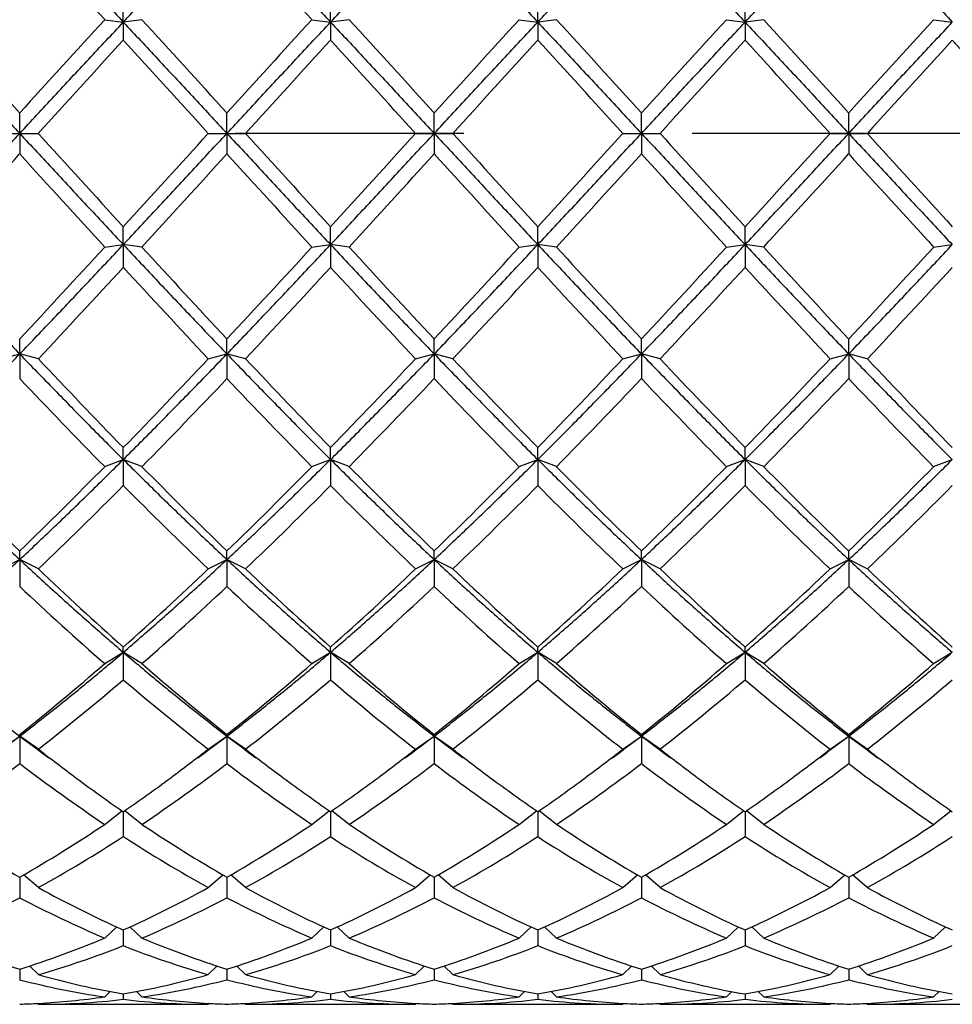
# Model space of a CAD drawing. Header units: millimetres. Extents: x 49 to 271, y 117 to 191.
# Tile 5 of 15: x 162 to 177, y 127 to 143. Entities that reach past the tile are written whole.
import ezdxf

# ---------------------------------------------------------------- set-up
doc = ezdxf.new("R2010")
doc.units = ezdxf.units.MM
doc.header["$LTSCALE"] = 16.335
doc.linetypes.add('CENTER', pattern=[0.6, 0.375, -0.075, 0.075, -0.075])
doc.layers.get('0').update_dxf_attribs({"linetype": 'CONTINUOUS'})
doc.layers.add('CENTER', color=1, linetype='CENTER')

msp = doc.modelspace()

# ---------------------------------------------------------------- linework, layer by layer
at = {"color": 7, "linetype": 'Continuous'}
for p, q in [((163.66, 142.641), (163.66, 143.007)), ((166.993, 142.641), (166.993, 143.007)), ((170.326, 142.641), (170.326, 143.007)), ((173.66, 142.641), (173.66, 143.007)), ((163.36, 142.681), (163.66, 142.641)), ((163.96, 142.681), (163.66, 142.641)), ((163.66, 142.641), (163.66, 142.353)), ((166.693, 142.681), (166.993, 142.641)), ((167.293, 142.681), (166.993, 142.641)), ((166.993, 142.641), (166.993, 142.353)), ((170.026, 142.681), (170.326, 142.641)), ((170.626, 142.681), (170.326, 142.641)), ((170.326, 142.641), (170.326, 142.353)), ((173.36, 142.681), (173.66, 142.641)), ((173.96, 142.681), (173.66, 142.641)), ((173.66, 142.641), (173.66, 142.353)), ((176.693, 142.681), (176.993, 142.641)), ((161.993, 140.853), (161.993, 141.183)), ((165.326, 140.853), (165.326, 141.183)), ((168.66, 140.853), (168.66, 141.183)), ((171.993, 140.853), (171.993, 141.183)), ((175.326, 140.853), (175.326, 141.183)), ((161.693, 140.853), (162.293, 140.853)), ((161.993, 140.853), (161.993, 140.523)), ((165.026, 140.853), (165.626, 140.853)), ((165.326, 140.853), (165.326, 140.523)), ((168.36, 140.853), (168.96, 140.853)), ((168.66, 140.853), (168.66, 140.523)), ((171.693, 140.853), (172.293, 140.853)), ((171.993, 140.853), (171.993, 140.523)), ((175.026, 140.853), (175.626, 140.853)), ((175.326, 140.853), (175.326, 140.523)), ((163.66, 139.065), (163.66, 139.353)), ((166.993, 139.065), (166.993, 139.353)), ((170.326, 139.065), (170.326, 139.353)), ((173.66, 139.065), (173.66, 139.353)), ((163.36, 139.026), (163.66, 139.065)), ((163.96, 139.026), (163.66, 139.065)), ((163.66, 139.065), (163.66, 138.699)), ((166.693, 139.026), (166.993, 139.065)), ((167.293, 139.026), (166.993, 139.065)), ((166.993, 139.065), (166.993, 138.699)), ((170.026, 139.026), (170.326, 139.065)), ((170.626, 139.026), (170.326, 139.065)), ((170.326, 139.065), (170.326, 138.699)), ((173.36, 139.026), (173.66, 139.065)), ((173.96, 139.026), (173.66, 139.065)), ((173.66, 139.065), (173.66, 138.699)), ((176.693, 139.026), (176.993, 139.065)), ((161.993, 137.307), (161.993, 137.549)), ((165.326, 137.307), (165.326, 137.549)), ((168.66, 137.307), (168.66, 137.549)), ((171.993, 137.307), (171.993, 137.549)), ((175.326, 137.307), (175.326, 137.549)), ((161.693, 137.23), (161.993, 137.307)), ((162.293, 137.23), (161.993, 137.307)), ((161.993, 137.307), (161.993, 136.912)), ((165.026, 137.23), (165.326, 137.307)), ((165.626, 137.23), (165.326, 137.307)), ((165.326, 137.307), (165.326, 136.912)), ((168.36, 137.23), (168.66, 137.307)), ((168.96, 137.23), (168.66, 137.307)), ((168.66, 137.307), (168.66, 136.912)), ((171.693, 137.23), (171.993, 137.307)), ((172.293, 137.23), (171.993, 137.307)), ((171.993, 137.307), (171.993, 136.912)), ((175.026, 137.23), (175.326, 137.307)), ((175.626, 137.23), (175.326, 137.307)), ((175.326, 137.307), (175.326, 136.912)), ((163.66, 135.611), (163.66, 135.802)), ((166.993, 135.611), (166.993, 135.802)), ((170.326, 135.611), (170.326, 135.802)), ((173.66, 135.611), (173.66, 135.802)), ((163.36, 135.496), (163.66, 135.611)), ((163.96, 135.496), (163.66, 135.611)), ((163.66, 135.611), (163.66, 135.192)), ((166.693, 135.496), (166.993, 135.611)), ((167.293, 135.496), (166.993, 135.611)), ((166.993, 135.611), (166.993, 135.192)), ((170.026, 135.496), (170.326, 135.611)), ((170.626, 135.496), (170.326, 135.611)), ((170.326, 135.611), (170.326, 135.192)), ((173.36, 135.496), (173.66, 135.611)), ((173.96, 135.496), (173.66, 135.611)), ((173.66, 135.611), (173.66, 135.192)), ((176.693, 135.496), (176.993, 135.611)), ((161.993, 134.003), (161.993, 134.141)), ((165.326, 134.003), (165.326, 134.141)), ((168.66, 134.003), (168.66, 134.141)), ((171.993, 134.003), (171.993, 134.141)), ((175.326, 134.003), (175.326, 134.141)), ((161.693, 133.853), (161.993, 134.003)), ((162.293, 133.853), (161.993, 134.003)), ((161.993, 134.003), (161.993, 133.57)), ((165.026, 133.853), (165.326, 134.003)), ((165.626, 133.853), (165.326, 134.003)), ((165.326, 134.003), (165.326, 133.57)), ((168.36, 133.853), (168.66, 134.003)), ((168.96, 133.853), (168.66, 134.003)), ((168.66, 134.003), (168.66, 133.57)), ((171.693, 133.853), (171.993, 134.003)), ((172.293, 133.853), (171.993, 134.003)), ((171.993, 134.003), (171.993, 133.57)), ((175.026, 133.853), (175.326, 134.003)), ((175.626, 133.853), (175.326, 134.003)), ((175.326, 134.003), (175.326, 133.57)), ((163.36, 132.331), (163.66, 132.513)), ((163.66, 132.513), (163.66, 132.595)), ((163.96, 132.331), (163.66, 132.513)), ((163.66, 132.513), (163.66, 132.071)), ((166.693, 132.331), (166.993, 132.513)), ((166.993, 132.513), (166.993, 132.595)), ((167.293, 132.331), (166.993, 132.513)), ((166.993, 132.513), (166.993, 132.071)), ((170.026, 132.331), (170.326, 132.513)), ((170.326, 132.513), (170.326, 132.595)), ((170.626, 132.331), (170.326, 132.513)), ((170.326, 132.513), (170.326, 132.071)), ((173.36, 132.331), (173.66, 132.513)), ((173.66, 132.513), (173.66, 132.595)), ((173.96, 132.331), (173.66, 132.513)), ((173.66, 132.513), (173.66, 132.071)), ((176.693, 132.331), (176.993, 132.513)), ((161.693, 130.954), (161.993, 131.166)), ((161.993, 131.166), (161.993, 131.19)), ((162.293, 130.954), (161.993, 131.166)), ((161.993, 131.166), (161.993, 130.723)), ((165.026, 130.954), (165.326, 131.166)), ((165.326, 131.166), (165.326, 131.19)), ((165.626, 130.954), (165.326, 131.166)), ((165.326, 131.166), (165.326, 130.723)), ((168.36, 130.954), (168.66, 131.166)), ((168.66, 131.166), (168.66, 131.19)), ((168.96, 130.954), (168.66, 131.166)), ((168.66, 131.166), (168.66, 130.723)), ((171.693, 130.954), (171.993, 131.166)), ((171.993, 131.166), (171.993, 131.19)), ((172.293, 130.954), (171.993, 131.166)), ((171.993, 131.166), (171.993, 130.723)), ((175.026, 130.954), (175.326, 131.166)), ((175.326, 131.166), (175.326, 131.19)), ((175.626, 130.954), (175.326, 131.166)), ((175.326, 131.166), (175.326, 130.723)), ((163.36, 129.746), (163.637, 129.966)), ((163.66, 129.95), (163.66, 129.549)), ((163.96, 129.746), (163.683, 129.966)), ((166.693, 129.746), (166.97, 129.966)), ((166.993, 129.95), (166.993, 129.549)), ((167.293, 129.746), (167.016, 129.966)), ((170.026, 129.746), (170.303, 129.966)), ((170.326, 129.95), (170.326, 129.549)), ((170.626, 129.746), (170.349, 129.966)), ((173.36, 129.746), (173.637, 129.966)), ((173.66, 129.95), (173.66, 129.549)), ((173.96, 129.746), (173.683, 129.966)), ((176.693, 129.746), (176.97, 129.966)), ((161.993, 128.897), (161.993, 128.567)), ((162.293, 128.729), (162.056, 128.934)), ((165.026, 128.729), (165.263, 128.934)), ((165.326, 128.897), (165.326, 128.567)), ((165.626, 128.729), (165.389, 128.934)), ((168.36, 128.729), (168.597, 128.934)), ((168.66, 128.897), (168.66, 128.567)), ((168.96, 128.729), (168.723, 128.934)), ((171.693, 128.729), (171.93, 128.934)), ((171.993, 128.897), (171.993, 128.567)), ((172.293, 128.729), (172.056, 128.934)), ((175.026, 128.729), (175.263, 128.934)), ((175.326, 128.897), (175.326, 128.567)), ((175.626, 128.729), (175.389, 128.934)), ((163.36, 127.919), (163.553, 128.098)), ((163.66, 128.049), (163.66, 127.796)), ((163.96, 127.919), (163.766, 128.098)), ((166.693, 127.919), (166.886, 128.098)), ((166.993, 128.049), (166.993, 127.796)), ((167.293, 127.919), (167.1, 128.098)), ((170.026, 127.919), (170.22, 128.098)), ((170.326, 128.049), (170.326, 127.796)), ((170.626, 127.919), (170.433, 128.098)), ((173.36, 127.919), (173.553, 128.098)), ((173.66, 128.049), (173.66, 127.796)), ((173.96, 127.919), (173.766, 128.098)), ((176.693, 127.919), (176.886, 128.098)), ((161.993, 127.419), (161.993, 127.249)), ((162.293, 127.33), (162.149, 127.47)), ((165.026, 127.33), (165.171, 127.47)), ((165.326, 127.419), (165.326, 127.249)), ((165.626, 127.33), (165.482, 127.47)), ((168.36, 127.33), (168.504, 127.47)), ((168.66, 127.419), (168.66, 127.249)), ((168.96, 127.33), (168.815, 127.47)), ((171.693, 127.33), (171.837, 127.47)), ((171.993, 127.419), (171.993, 127.249)), ((172.293, 127.33), (172.149, 127.47)), ((175.026, 127.33), (175.171, 127.47)), ((175.326, 127.419), (175.326, 127.249)), ((175.626, 127.33), (175.482, 127.47)), ((163.36, 126.973), (163.446, 127.059)), ((163.66, 127.02), (163.66, 126.934)), ((163.96, 126.973), (163.873, 127.059)), ((166.693, 126.973), (166.78, 127.059)), ((166.993, 127.02), (166.993, 126.934)), ((167.293, 126.973), (167.206, 127.059)), ((170.026, 126.973), (170.113, 127.059)), ((170.326, 127.02), (170.326, 126.934)), ((170.626, 126.973), (170.54, 127.059)), ((173.36, 126.973), (173.446, 127.059)), ((173.66, 127.02), (173.66, 126.934)), ((173.96, 126.973), (173.873, 127.059)), ((176.693, 126.973), (176.78, 127.059)), ((162.293, 126.853), (162.278, 126.869)), ((162.293, 126.853), (165.026, 126.853)), ((165.026, 126.853), (165.042, 126.869)), ((165.626, 126.853), (165.611, 126.869)), ((165.626, 126.853), (168.36, 126.853)), ((168.36, 126.853), (168.375, 126.869)), ((168.96, 126.853), (168.944, 126.869)), ((168.96, 126.853), (171.693, 126.853)), ((171.693, 126.853), (171.708, 126.869)), ((172.293, 126.853), (172.278, 126.869)), ((172.293, 126.853), (175.026, 126.853)), ((175.026, 126.853), (175.042, 126.869)), ((175.626, 126.853), (175.611, 126.869)), ((175.626, 126.853), (178.36, 126.853))]:
    msp.add_line(p, q, dxfattribs=at)
for centre, radius, start, end in [((14.913, 6.647), 201.35, 42.50154, 43.07405), ((18.246, 6.647), 201.35, 42.50154, 43.07405), ((-200.688, -188.432), 490.085, 42.2655, 42.50252), ((524.674, -188.432), 490.085, 137.49748, 137.7345), ((-197.355, -188.432), 490.085, 42.2655, 42.50252), ((528.007, -188.432), 490.085, 137.49748, 137.7345), ((-194.021, -188.432), 490.085, 42.2655, 42.50252), ((531.341, -188.432), 490.085, 137.49748, 137.7345), ((-190.688, -188.432), 490.085, 42.2655, 42.50252), ((534.674, -188.432), 490.085, 137.49748, 137.7345), ((-187.355, -188.432), 490.085, 42.2655, 42.50252), ((538.007, -188.432), 490.085, 137.49748, 137.7345), ((685.317, -334.357), 706.668, 137.577786, 137.742304), ((-357.998, -334.357), 706.668, 42.257696, 42.422214), ((688.651, -334.357), 706.668, 137.577786, 137.742304), ((-354.665, -334.357), 706.668, 42.257696, 42.422214), ((691.984, -334.357), 706.668, 137.577786, 137.742304), ((-351.331, -334.357), 706.668, 42.257696, 42.422214), ((695.317, -334.357), 706.668, 137.577786, 137.742304), ((-347.998, -334.357), 706.668, 42.257696, 42.422214), ((698.651, -334.357), 706.668, 137.577786, 137.742304), ((-344.665, -334.357), 706.668, 42.257696, 42.422214), ((685.317, 616.063), 706.668, 222.257696, 222.422214), ((-357.998, 616.063), 706.668, 317.577786, 317.742304), ((688.651, 616.063), 706.668, 222.257696, 222.422214), ((-354.665, 616.063), 706.668, 317.577786, 317.742304), ((691.984, 616.063), 706.668, 222.257696, 222.422214), ((-351.331, 616.063), 706.668, 317.577786, 317.742304), ((695.317, 616.063), 706.668, 222.257696, 222.422214), ((-347.998, 616.063), 706.668, 317.577786, 317.742304), ((698.651, 616.063), 706.668, 222.257696, 222.422214), ((-200.688, 470.139), 490.085, 317.49748, 317.7345), ((524.674, 470.139), 490.085, 222.2655, 222.50252), ((-197.355, 470.139), 490.085, 317.49748, 317.7345), ((528.007, 470.139), 490.085, 222.2655, 222.50252), ((-194.021, 470.139), 490.085, 317.49748, 317.7345), ((531.341, 470.139), 490.085, 222.2655, 222.50252), ((-190.688, 470.139), 490.085, 317.49748, 317.7345), ((534.674, 470.139), 490.085, 222.2655, 222.50252), ((-187.355, 470.139), 490.085, 317.49748, 317.7345), ((538.007, 470.139), 490.085, 222.2655, 222.50252), ((14.913, 275.06), 201.35, 316.92595, 317.49846), ((312.406, 275.06), 201.35, 222.50154, 223.07405), ((18.246, 275.06), 201.35, 316.92595, 317.49846), ((315.74, 275.06), 201.35, 222.50154, 223.07405), ((21.58, 275.06), 201.35, 316.92595, 317.49846), ((319.073, 275.06), 201.35, 222.50154, 223.07405), ((24.913, 275.06), 201.35, 316.92595, 317.49846), ((322.406, 275.06), 201.35, 222.50154, 223.07405), ((28.246, 275.06), 201.35, 316.92595, 317.49846), ((33.009, 258.83), 177.485, 316.75438, 317.40223), ((294.311, 258.83), 177.485, 222.59777, 223.24562), ((36.342, 258.83), 177.485, 316.75438, 317.40223), ((297.644, 258.83), 177.485, 222.59777, 223.24562), ((39.675, 258.83), 177.485, 316.75438, 317.40223), ((300.977, 258.83), 177.485, 222.59777, 223.24562), ((43.009, 258.83), 177.485, 316.75438, 317.40223), ((304.311, 258.83), 177.485, 222.59777, 223.24562), ((46.342, 258.83), 177.485, 316.75438, 317.40223), ((244.552, 214.594), 112.923, 223.24363, 224.2465), ((82.768, 214.594), 112.923, 315.7535, 316.75637), ((247.885, 214.594), 112.923, 223.24363, 224.2465), ((86.101, 214.594), 112.923, 315.7535, 316.75637), ((251.218, 214.594), 112.923, 223.24363, 224.2465), ((89.434, 214.594), 112.923, 315.7535, 316.75637), ((254.552, 214.594), 112.923, 223.24363, 224.2465), ((92.768, 214.594), 112.923, 315.7535, 316.75637), ((257.885, 214.594), 112.923, 223.24363, 224.2465), ((237.547, 208.44), 104.041, 223.43204, 224.51601), ((89.772, 208.44), 104.042, 315.48399, 316.56796), ((240.88, 208.44), 104.042, 223.43204, 224.51601), ((93.106, 208.44), 104.042, 315.48399, 316.56796), ((244.214, 208.44), 104.042, 223.43204, 224.51601), ((96.439, 208.44), 104.042, 315.48399, 316.56796), ((247.547, 208.44), 104.042, 223.43204, 224.51601), ((99.772, 208.44), 104.042, 315.48399, 316.56796), ((250.88, 208.44), 104.042, 223.43204, 224.51601), ((214.043, 188.012), 74.909, 224.51295, 225.98493), ((109.943, 188.012), 74.909, 314.01507, 315.48705), ((217.377, 188.012), 74.909, 224.51296, 225.98492), ((113.276, 188.012), 74.909, 314.01507, 315.48705), ((220.71, 188.012), 74.909, 224.51295, 225.98493), ((116.61, 188.012), 74.909, 314.01507, 315.48705), ((224.043, 188.012), 74.909, 224.51295, 225.98493), ((119.943, 188.012), 74.909, 314.01507, 315.48705), ((227.376, 188.012), 74.909, 224.51295, 225.98493), ((123.276, 188.012), 74.909, 314.01507, 315.48705), ((113.851, 184.656), 70.197, 313.63729, 315.19911), ((213.469, 184.656), 70.197, 224.80089, 226.36271), ((117.184, 184.656), 70.197, 313.63729, 315.19911), ((216.802, 184.656), 70.197, 224.80089, 226.36271), ((120.518, 184.656), 70.197, 313.63729, 315.19911), ((220.135, 184.656), 70.197, 224.80089, 226.36271), ((123.851, 184.656), 70.197, 313.63729, 315.19911), ((223.468, 184.656), 70.197, 224.80089, 226.36271), ((127.184, 184.656), 70.197, 313.63729, 315.19911), ((199.094, 172.442), 53.323, 226.3586, 228.355), ((128.226, 172.442), 53.323, 311.645, 313.6414), ((202.427, 172.442), 53.323, 226.3586, 228.355), ((131.559, 172.442), 53.323, 311.645, 313.6414), ((205.76, 172.442), 53.323, 226.3586, 228.355), ((134.892, 172.442), 53.323, 311.645, 313.6414), ((209.094, 172.442), 53.323, 226.3586, 228.355), ((138.226, 172.442), 53.323, 311.645, 313.6414), ((212.427, 172.442), 53.323, 226.3586, 228.355), ((196.509, 170.27), 50.381, 226.757, 228.855), ((130.811, 170.27), 50.381, 311.145, 313.243), ((199.842, 170.27), 50.381, 226.757, 228.855), ((134.144, 170.27), 50.381, 311.145, 313.243), ((203.175, 170.27), 50.381, 226.757, 228.855), ((137.477, 170.27), 50.381, 311.145, 313.243), ((206.509, 170.27), 50.381, 226.757, 228.855), ((140.811, 170.27), 50.381, 311.145, 313.243), ((209.842, 170.27), 50.381, 226.757, 228.855), ((137.459, 161.969), 39.361, 308.5584, 311.1501), ((189.861, 161.969), 39.362, 228.8499, 231.4416), ((140.792, 161.969), 39.361, 308.5584, 311.1501), ((193.194, 161.97), 39.362, 228.85, 231.4416), ((144.125, 161.969), 39.361, 308.5584, 311.1501), ((196.527, 161.969), 39.361, 228.8499, 231.4416), ((147.459, 161.969), 39.361, 308.5584, 311.1501), ((199.861, 161.969), 39.361, 228.8499, 231.4416), ((150.792, 161.969), 39.361, 308.5584, 311.1501), ((139.33, 160.431), 37.366, 307.9193, 310.6265), ((187.99, 160.431), 37.366, 229.3735, 232.0807), ((142.663, 160.431), 37.366, 307.9193, 310.6265), ((191.323, 160.431), 37.367, 229.3735, 232.0807), ((145.996, 160.431), 37.366, 307.9193, 310.6265), ((194.656, 160.431), 37.366, 229.3735, 232.0807), ((149.33, 160.431), 37.366, 307.9193, 310.6265), ((197.99, 160.431), 37.366, 229.3735, 232.0807), ((152.663, 160.431), 37.366, 307.9193, 310.6265), ((142.643, 156.591), 31.951, 306.2294, 307.2721), ((181.343, 156.591), 31.951, 232.7279, 233.7706), ((145.977, 156.591), 31.951, 306.2294, 307.2721), ((184.676, 156.591), 31.951, 232.7279, 233.7706), ((149.31, 156.591), 31.951, 306.2294, 307.2721), ((188.009, 156.591), 31.951, 232.7279, 233.7706), ((152.643, 156.591), 31.951, 306.2294, 307.2721), ((191.343, 156.591), 31.951, 232.7279, 233.7706), ((155.977, 156.591), 31.951, 306.2294, 307.2721), ((194.676, 156.591), 31.951, 232.7279, 233.7706), ((181.724, 155.935), 31.648, 232.1233, 233.4944), ((145.596, 155.935), 31.648, 306.5056, 307.8767), ((185.057, 155.935), 31.648, 232.1233, 233.4944), ((148.929, 155.935), 31.648, 306.5056, 307.8767), ((188.39, 155.935), 31.648, 232.1233, 233.4944), ((152.262, 155.935), 31.648, 306.5056, 307.8767), ((191.724, 155.935), 31.648, 232.1233, 233.4944), ((155.596, 155.935), 31.648, 306.5056, 307.8767), ((195.057, 155.935), 31.648, 232.1233, 233.4944), ((144.844, 153.268), 28.326, 303.86, 307.2586), ((179.142, 153.268), 28.326, 232.7414, 236.14), ((148.177, 153.268), 28.326, 303.86, 307.2586), ((182.475, 153.268), 28.326, 232.7414, 236.14), ((151.511, 153.268), 28.326, 303.86, 307.2586), ((185.808, 153.268), 28.326, 232.7414, 236.14), ((154.844, 153.268), 28.326, 303.86, 307.2586), ((189.142, 153.268), 28.326, 232.7414, 236.14), ((158.177, 153.268), 28.326, 303.86, 307.2586), ((192.475, 153.268), 28.326, 232.7414, 236.14), ((180.017, 153.635), 28.785, 233.5018, 235.3698), ((147.302, 153.635), 28.785, 304.6302, 306.4982), ((183.351, 153.635), 28.784, 233.5018, 235.3699), ((150.635, 153.635), 28.785, 304.6302, 306.4982), ((186.684, 153.635), 28.784, 233.5018, 235.3699), ((153.969, 153.635), 28.785, 304.6302, 306.4982), ((190.017, 153.635), 28.785, 233.5018, 235.3698), ((157.302, 153.635), 28.785, 304.6302, 306.4982), ((193.351, 153.635), 28.785, 233.5018, 235.3698), ((173.396, 148.775), 22.917, 236.1351, 240.1586), ((150.59, 148.775), 22.917, 299.8414, 303.8649), ((176.73, 148.775), 22.917, 236.1351, 240.1586), ((153.923, 148.775), 22.917, 299.8414, 303.8649), ((180.063, 148.776), 22.917, 236.1351, 240.1586), ((157.256, 148.775), 22.917, 299.8414, 303.8649), ((183.397, 148.776), 22.917, 236.1351, 240.1586), ((160.59, 148.775), 22.917, 299.8414, 303.8649), ((186.73, 148.775), 22.917, 236.1351, 240.1586), ((163.923, 148.775), 22.917, 299.8414, 303.8649), ((151.709, 147.925), 21.92, 298.8713, 303.0377), ((175.611, 147.925), 21.92, 236.9623, 241.1287), ((155.042, 147.925), 21.92, 298.8713, 303.0377), ((178.944, 147.925), 21.921, 236.9623, 241.1287), ((158.376, 147.925), 21.92, 298.8713, 303.0377), ((182.277, 147.925), 21.921, 236.9623, 241.1287), ((161.709, 147.925), 21.92, 298.8713, 303.0377), ((185.61, 147.925), 21.92, 236.9623, 241.1287), ((165.042, 147.925), 21.92, 298.8713, 303.0377), ((171.038, 144.588), 18.11, 241.1265, 245.9575), ((156.281, 144.588), 18.11, 294.0425, 298.8735), ((174.371, 144.588), 18.11, 241.1265, 245.9575), ((159.615, 144.588), 18.11, 294.0425, 298.8735), ((177.705, 144.588), 18.11, 241.1264, 245.9576), ((162.948, 144.588), 18.11, 294.0425, 298.8735), ((181.038, 144.588), 18.11, 241.1264, 245.9576), ((166.281, 144.588), 18.11, 294.0425, 298.8735), ((184.371, 144.588), 18.11, 241.1265, 245.9575), ((153.851, 143.965), 17.418, 292.8929, 297.8704), ((170.135, 143.965), 17.418, 242.1296, 247.1071), ((157.184, 143.965), 17.418, 292.8929, 297.8704), ((173.469, 143.965), 17.418, 242.1296, 247.1071), ((160.517, 143.965), 17.418, 292.8929, 297.8704), ((176.802, 143.965), 17.418, 242.1296, 247.1071), ((163.851, 143.965), 17.418, 292.8929, 297.8704), ((180.135, 143.965), 17.418, 242.1295, 247.1072), ((167.184, 143.965), 17.418, 292.8929, 297.8704), ((183.469, 143.965), 17.418, 242.1296, 247.1071), ((166.395, 141.582), 14.831, 247.1104, 252.7341), ((157.591, 141.582), 14.831, 287.2658, 292.8896), ((169.728, 141.582), 14.831, 247.1104, 252.7341), ((160.924, 141.582), 14.831, 287.2658, 292.8896), ((173.062, 141.582), 14.831, 247.1104, 252.7341), ((164.258, 141.582), 14.831, 287.2658, 292.8896), ((176.395, 141.582), 14.831, 247.1104, 252.7341), ((167.591, 141.582), 14.831, 287.2658, 292.8896), ((179.728, 141.582), 14.831, 247.1104, 252.7341), ((170.924, 141.582), 14.831, 287.2658, 292.8896), ((158.342, 141.154), 14.377, 285.9503, 291.7071), ((168.977, 141.154), 14.377, 248.2929, 254.0497), ((161.675, 141.154), 14.377, 285.9503, 291.7071), ((172.311, 141.154), 14.377, 248.2929, 254.0497), ((165.009, 141.154), 14.377, 285.9503, 291.7071), ((175.644, 141.154), 14.377, 248.2929, 254.0497), ((168.342, 141.154), 14.377, 285.9503, 291.7071), ((178.977, 141.154), 14.377, 248.2929, 254.0497), ((171.675, 141.154), 14.377, 285.9503, 291.7071), ((165.801, 139.614), 12.774, 254.061, 260.35), ((161.518, 139.614), 12.774, 279.65, 285.939), ((169.134, 139.614), 12.774, 254.061, 260.35), ((164.852, 139.614), 12.774, 279.65, 285.939), ((172.468, 139.614), 12.774, 254.061, 260.35), ((168.185, 139.614), 12.774, 279.65, 285.939), ((175.801, 139.613), 12.774, 254.061, 260.35), ((171.518, 139.614), 12.774, 279.65, 285.939), ((179.134, 139.614), 12.774, 254.061, 260.35), ((165.147, 139.363), 12.518, 255.4043, 261.7889), ((162.172, 139.363), 12.518, 278.2111, 284.5957), ((168.481, 139.363), 12.518, 255.4043, 261.7889), ((165.505, 139.363), 12.518, 278.2111, 284.5957), ((171.814, 139.363), 12.518, 255.4043, 261.7889), ((168.839, 139.363), 12.518, 278.2111, 284.5957), ((175.147, 139.363), 12.518, 255.4043, 261.7889), ((172.172, 139.363), 12.518, 278.2111, 284.5957), ((178.481, 139.363), 12.518, 255.4043, 261.7889), ((161.682, 138.634), 11.781, 272.9707, 278.188), ((165.637, 138.634), 11.781, 261.812, 267.0293), ((165.015, 138.634), 11.781, 272.9707, 278.188), ((168.971, 138.634), 11.781, 261.812, 267.0293), ((168.349, 138.634), 11.781, 272.9707, 278.188), ((172.304, 138.634), 11.781, 261.812, 267.0293), ((171.682, 138.634), 11.781, 272.9707, 278.188), ((175.637, 138.634), 11.781, 261.812, 267.0293), ((175.015, 138.634), 11.781, 272.9707, 278.188), ((161.692, 138.466), 11.613, 271.4847, 272.9629), ((162.291, 138.523), 11.67, 270.0112, 276.7368), ((165.029, 138.523), 11.67, 263.2632, 269.9888), ((165.627, 138.466), 11.613, 267.0371, 268.5153), ((165.025, 138.466), 11.613, 271.4847, 272.9629), ((165.624, 138.523), 11.67, 270.0112, 276.7368), ((168.362, 138.523), 11.67, 263.2632, 269.9888), ((168.961, 138.466), 11.613, 267.0371, 268.5153), ((168.359, 138.466), 11.613, 271.4847, 272.9629), ((168.957, 138.523), 11.67, 270.0112, 276.7368), ((171.695, 138.523), 11.67, 263.2632, 269.9888), ((172.294, 138.466), 11.613, 267.0371, 268.5153), ((171.692, 138.466), 11.613, 271.4847, 272.9629), ((172.291, 138.523), 11.67, 270.0112, 276.7368), ((175.029, 138.523), 11.67, 263.2632, 269.9888), ((175.627, 138.466), 11.613, 267.0371, 268.5153), ((175.025, 138.466), 11.613, 271.4847, 272.9629), ((175.624, 138.523), 11.67, 270.0112, 276.7368)]:
    msp.add_arc(centre, radius, start, end, dxfattribs=at)
for points, start_tangent, end_tangent in [([(160.326, 142.641), (160.882, 143.232), (161.437, 143.819), (161.993, 144.399)], (0.683899, 0.729577), (0.69334, 0.72061)), ([(161.993, 144.399), (162.549, 143.819), (163.104, 143.232), (163.66, 142.641)], (0.69334, -0.72061), (0.683899, -0.729577)), ([(163.66, 142.641), (164.215, 143.232), (164.771, 143.819), (165.326, 144.399)], (0.683899, 0.729577), (0.69334, 0.72061)), ([(165.326, 144.399), (165.882, 143.819), (166.437, 143.232), (166.993, 142.641)], (0.69334, -0.72061), (0.683899, -0.729577)), ([(166.993, 142.641), (167.549, 143.232), (168.104, 143.819), (168.66, 144.399)], (0.683899, 0.729577), (0.69334, 0.72061)), ([(168.66, 144.399), (169.215, 143.819), (169.771, 143.232), (170.326, 142.641)], (0.69334, -0.72061), (0.683899, -0.729577)), ([(170.326, 142.641), (170.882, 143.232), (171.437, 143.819), (171.993, 144.399)], (0.683899, 0.729577), (0.69334, 0.72061)), ([(171.993, 144.399), (172.549, 143.819), (173.104, 143.232), (173.66, 142.641)], (0.69334, -0.72061), (0.683899, -0.729577)), ([(173.66, 142.641), (174.215, 143.232), (174.771, 143.819), (175.326, 144.399)], (0.683899, 0.729577), (0.69334, 0.72061)), ([(175.326, 144.399), (175.882, 143.819), (176.437, 143.232), (176.993, 142.641)], (0.69334, -0.72061), (0.683899, -0.729577)), ([(160.326, 142.641), (160.882, 142.047), (161.437, 141.451), (161.993, 140.853)], (0.683899, -0.729577), (0.680766, -0.732501)), ([(161.993, 140.853), (162.549, 141.451), (163.104, 142.047), (163.66, 142.641)], (0.680766, 0.732501), (0.683899, 0.729577)), ([(163.66, 142.641), (164.215, 142.047), (164.771, 141.451), (165.326, 140.853)], (0.683899, -0.729577), (0.680766, -0.732501)), ([(165.326, 140.853), (165.882, 141.451), (166.437, 142.047), (166.993, 142.641)], (0.680766, 0.732501), (0.683899, 0.729577)), ([(166.993, 142.641), (167.549, 142.047), (168.104, 141.451), (168.66, 140.853)], (0.683899, -0.729577), (0.680766, -0.732501)), ([(168.66, 140.853), (169.215, 141.451), (169.771, 142.047), (170.326, 142.641)], (0.680766, 0.732501), (0.683899, 0.729577)), ([(170.326, 142.641), (170.882, 142.047), (171.437, 141.451), (171.993, 140.853)], (0.683899, -0.729577), (0.680766, -0.732501)), ([(171.993, 140.853), (172.549, 141.451), (173.104, 142.047), (173.66, 142.641)], (0.680766, 0.732501), (0.683899, 0.729577)), ([(173.66, 142.641), (174.215, 142.047), (174.771, 141.451), (175.326, 140.853)], (0.683899, -0.729577), (0.680766, -0.732501)), ([(175.326, 140.853), (175.882, 141.451), (176.437, 142.047), (176.993, 142.641)], (0.680766, 0.732501), (0.683899, 0.729577)), ([(160.326, 139.065), (160.882, 139.659), (161.437, 140.256), (161.993, 140.853)], (0.683899, 0.729577), (0.680766, 0.732501)), ([(161.993, 140.853), (162.549, 140.256), (163.104, 139.659), (163.66, 139.065)], (0.680766, -0.732501), (0.683899, -0.729577)), ([(163.66, 139.065), (164.215, 139.659), (164.771, 140.256), (165.326, 140.853)], (0.683899, 0.729577), (0.680766, 0.732501)), ([(165.326, 140.853), (165.882, 140.256), (166.437, 139.659), (166.993, 139.065)], (0.680766, -0.732501), (0.683899, -0.729577)), ([(166.993, 139.065), (167.549, 139.659), (168.104, 140.256), (168.66, 140.853)], (0.683899, 0.729577), (0.680766, 0.732501)), ([(168.66, 140.853), (169.215, 140.256), (169.771, 139.659), (170.326, 139.065)], (0.680766, -0.732501), (0.683899, -0.729577)), ([(170.326, 139.065), (170.882, 139.659), (171.437, 140.256), (171.993, 140.853)], (0.683899, 0.729577), (0.680766, 0.732501)), ([(171.993, 140.853), (172.549, 140.256), (173.104, 139.659), (173.66, 139.065)], (0.680766, -0.732501), (0.683899, -0.729577)), ([(173.66, 139.065), (174.215, 139.659), (174.771, 140.256), (175.326, 140.853)], (0.683899, 0.729577), (0.680766, 0.732501)), ([(175.326, 140.853), (175.882, 140.256), (176.437, 139.659), (176.993, 139.065)], (0.680766, -0.732501), (0.683899, -0.729577)), ([(160.326, 139.065), (160.882, 138.474), (161.437, 137.888), (161.993, 137.307)], (0.683899, -0.729577), (0.69334, -0.72061)), ([(161.993, 137.307), (162.549, 137.888), (163.104, 138.474), (163.66, 139.065)], (0.69334, 0.72061), (0.683899, 0.729577)), ([(163.66, 139.065), (164.215, 138.474), (164.771, 137.888), (165.326, 137.307)], (0.683899, -0.729577), (0.69334, -0.72061)), ([(165.326, 137.307), (165.882, 137.888), (166.437, 138.474), (166.993, 139.065)], (0.69334, 0.72061), (0.683899, 0.729577)), ([(166.993, 139.065), (167.549, 138.474), (168.104, 137.888), (168.66, 137.307)], (0.683899, -0.729577), (0.69334, -0.72061)), ([(168.66, 137.307), (169.215, 137.888), (169.771, 138.474), (170.326, 139.065)], (0.69334, 0.72061), (0.683899, 0.729577)), ([(170.326, 139.065), (170.882, 138.474), (171.437, 137.888), (171.993, 137.307)], (0.683899, -0.729577), (0.69334, -0.72061)), ([(171.993, 137.307), (172.549, 137.888), (173.104, 138.474), (173.66, 139.065)], (0.69334, 0.72061), (0.683899, 0.729577)), ([(173.66, 139.065), (174.215, 138.474), (174.771, 137.888), (175.326, 137.307)], (0.683899, -0.729577), (0.69334, -0.72061)), ([(175.326, 137.307), (175.882, 137.888), (176.437, 138.474), (176.993, 139.065)], (0.69334, 0.72061), (0.683899, 0.729577)), ([(160.326, 135.611), (160.882, 136.168), (161.437, 136.734), (161.993, 137.307)], (0.709199, 0.705008), (0.69334, 0.72061)), ([(161.993, 137.307), (162.549, 136.734), (163.104, 136.168), (163.66, 135.611)], (0.69334, -0.72061), (0.709199, -0.705008)), ([(163.66, 135.611), (164.215, 136.168), (164.771, 136.734), (165.326, 137.307)], (0.709199, 0.705008), (0.69334, 0.72061)), ([(165.326, 137.307), (165.882, 136.734), (166.437, 136.168), (166.993, 135.611)], (0.69334, -0.72061), (0.709199, -0.705008)), ([(166.993, 135.611), (167.549, 136.168), (168.104, 136.734), (168.66, 137.307)], (0.709199, 0.705008), (0.69334, 0.72061)), ([(168.66, 137.307), (169.215, 136.734), (169.771, 136.168), (170.326, 135.611)], (0.69334, -0.72061), (0.709199, -0.705008)), ([(170.326, 135.611), (170.882, 136.168), (171.437, 136.734), (171.993, 137.307)], (0.709199, 0.705008), (0.69334, 0.72061)), ([(171.993, 137.307), (172.549, 136.734), (173.104, 136.168), (173.66, 135.611)], (0.69334, -0.72061), (0.709199, -0.705008)), ([(173.66, 135.611), (174.215, 136.168), (174.771, 136.734), (175.326, 137.307)], (0.709199, 0.705008), (0.69334, 0.72061)), ([(175.326, 137.307), (175.882, 136.734), (176.437, 136.168), (176.993, 135.611)], (0.69334, -0.72061), (0.709199, -0.705008)), ([(160.326, 135.611), (160.882, 135.063), (161.437, 134.527), (161.993, 134.003)], (0.709199, -0.705008), (0.7316, -0.681734)), ([(161.993, 134.003), (162.549, 134.527), (163.104, 135.063), (163.66, 135.611)], (0.7316, 0.681734), (0.709199, 0.705008)), ([(163.66, 135.611), (164.215, 135.063), (164.771, 134.527), (165.326, 134.003)], (0.709199, -0.705008), (0.7316, -0.681734)), ([(165.326, 134.003), (165.882, 134.527), (166.437, 135.063), (166.993, 135.611)], (0.7316, 0.681734), (0.709199, 0.705008)), ([(166.993, 135.611), (167.549, 135.063), (168.104, 134.527), (168.66, 134.003)], (0.709199, -0.705008), (0.7316, -0.681734)), ([(168.66, 134.003), (169.215, 134.527), (169.771, 135.063), (170.326, 135.611)], (0.7316, 0.681734), (0.709199, 0.705008)), ([(170.326, 135.611), (170.882, 135.063), (171.437, 134.527), (171.993, 134.003)], (0.709199, -0.705008), (0.7316, -0.681734)), ([(171.993, 134.003), (172.549, 134.527), (173.104, 135.063), (173.66, 135.611)], (0.7316, 0.681734), (0.709199, 0.705008)), ([(173.66, 135.611), (174.215, 135.063), (174.771, 134.527), (175.326, 134.003)], (0.709199, -0.705008), (0.7316, -0.681734)), ([(175.326, 134.003), (175.882, 134.527), (176.437, 135.063), (176.993, 135.611)], (0.7316, 0.681734), (0.709199, 0.705008)), ([(160.326, 132.513), (160.882, 132.995), (161.437, 133.492), (161.993, 134.003)], (0.76057, 0.649256), (0.7316, 0.681734)), ([(161.993, 134.003), (162.549, 133.492), (163.104, 132.995), (163.66, 132.513)], (0.7316, -0.681734), (0.76057, -0.649256)), ([(163.66, 132.513), (164.215, 132.995), (164.771, 133.492), (165.326, 134.003)], (0.76057, 0.649256), (0.7316, 0.681734)), ([(165.326, 134.003), (165.882, 133.492), (166.437, 132.995), (166.993, 132.513)], (0.7316, -0.681734), (0.76057, -0.649256)), ([(166.993, 132.513), (167.549, 132.995), (168.104, 133.492), (168.66, 134.003)], (0.76057, 0.649256), (0.7316, 0.681734)), ([(168.66, 134.003), (169.215, 133.492), (169.771, 132.995), (170.326, 132.513)], (0.7316, -0.681734), (0.76057, -0.649256)), ([(170.326, 132.513), (170.882, 132.995), (171.437, 133.492), (171.993, 134.003)], (0.76057, 0.649256), (0.7316, 0.681734)), ([(171.993, 134.003), (172.549, 133.492), (173.104, 132.995), (173.66, 132.513)], (0.7316, -0.681734), (0.76057, -0.649256)), ([(173.66, 132.513), (174.215, 132.995), (174.771, 133.492), (175.326, 134.003)], (0.76057, 0.649256), (0.7316, 0.681734)), ([(175.326, 134.003), (175.882, 133.492), (176.437, 132.995), (176.993, 132.513)], (0.7316, -0.681734), (0.76057, -0.649256)), ([(160.326, 132.513), (160.882, 132.047), (161.437, 131.598), (161.993, 131.166)], (0.76057, -0.649256), (0.795839, -0.605509)), ([(161.993, 131.166), (162.549, 131.598), (163.104, 132.047), (163.66, 132.513)], (0.795839, 0.605509), (0.76057, 0.649256)), ([(163.66, 132.513), (164.215, 132.047), (164.771, 131.598), (165.326, 131.166)], (0.76057, -0.649256), (0.795839, -0.605509)), ([(165.326, 131.166), (165.882, 131.598), (166.437, 132.047), (166.993, 132.513)], (0.795839, 0.605509), (0.76057, 0.649256)), ([(166.993, 132.513), (167.549, 132.047), (168.104, 131.598), (168.66, 131.166)], (0.76057, -0.649256), (0.795839, -0.605509)), ([(168.66, 131.166), (169.215, 131.598), (169.771, 132.047), (170.326, 132.513)], (0.795839, 0.605509), (0.76057, 0.649256)), ([(170.326, 132.513), (170.882, 132.047), (171.437, 131.598), (171.993, 131.166)], (0.76057, -0.649256), (0.795839, -0.605509)), ([(171.993, 131.166), (172.549, 131.598), (173.104, 132.047), (173.66, 132.513)], (0.795839, 0.605509), (0.76057, 0.649256)), ([(173.66, 132.513), (174.215, 132.047), (174.771, 131.598), (175.326, 131.166)], (0.76057, -0.649256), (0.795839, -0.605509)), ([(175.326, 131.166), (175.882, 131.598), (176.437, 132.047), (176.993, 132.513)], (0.795839, 0.605509), (0.76057, 0.649256))]:
    msp.add_spline(points, degree=3, dxfattribs=dict(at, start_tangent=start_tangent, end_tangent=end_tangent))
at = {"layer": 'CENTER', "ltscale": 3}
msp.add_line((249.993, 140.853), (98.822, 140.853), dxfattribs=at)

doc.saveas('drawing.dxf')
